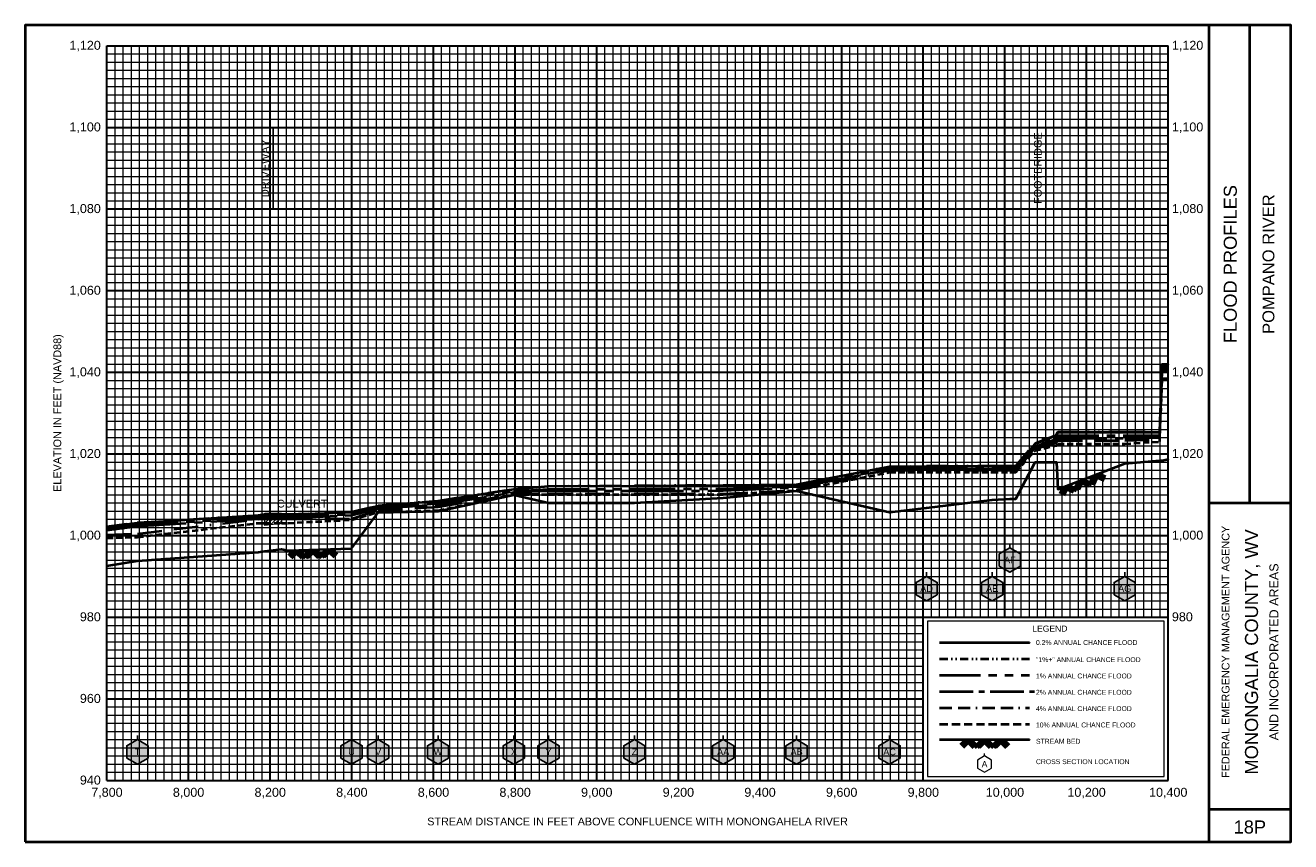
# Model space of a CAD drawing. Extents: x -200 to 18900, y -50 to 5850.
# Tile 6 of 7: x 11800 to 14900, y -50 to 1950. Entities that reach past the tile are written whole.
import ezdxf
from ezdxf.enums import TextEntityAlignment as Align

# ---------------------------------------------------------------- set-up
doc = ezdxf.new("R2010")
doc.units = 0
doc.header["$LTSCALE"] = 200
for name, pattern in [('BORDERX2', [3.5, 1, -0.5, 1, -0.5, 0, -0.5]), ('CENTER2', [1.125, 0.75, -0.125, 0.125, -0.125]), ('DIVIDE', [1.25, 0.5, -0.25, 0, -0.25, 0, -0.25]), ('HIDDEN', [0.375, 0.25, -0.125]), ('PHANTOM2', [1.25, 0.625, -0.125, 0.125, -0.125, 0.125, -0.125])]:
    doc.linetypes.add(name, pattern=pattern)
for name, color, linetype, lineweight in [('BORDERLINE', 7, 'Continuous', 40), ('BRIDGE', 7, 'Continuous', 40), ('CULVERT', 7, 'Continuous', 0), ('GRID_MAJOR', 7, 'Continuous', 30), ('GRID_MINOR', 7, 'Continuous', 5), ('GRIDS', 7, 'Continuous', 20), ('LEGEND_BOX', 7, 'Continuous', 20), ('LEGEND_XSEC', 7, 'Continuous', 20), ('ROCK', 5, 'Continuous', 40), ('STREAM', 5, 'Continuous', 40), ('TEXT', 7, 'Continuous', 25), ('WS10', 6, 'HIDDEN', 40), ('WS100', 2, 'PHANTOM2', 40), ('WS1PLUS', 1, 'DIVIDE', 40), ('WS25', 14, 'BORDERX2', 40), ('WS50', 143, 'CENTER2', 40), ('WS500', 4, 'Continuous', 40), ('XSEC', 7, 'Continuous', 25), ('XSECTEXTLINE', 7, 'Continuous', 25)]:
    doc.layers.add(name, color=color, linetype=linetype, lineweight=lineweight)
doc.styles.get("Standard").update_dxf_attribs({"font": 'Arial', "height": 20})

# ---------------------------------------------------------------- blocks, each defined once
blk = doc.blocks.new('BORDER')
at = {"layer": 'BORDERLINE', "transparency": 33554687}
blk.add_line((14, 3.4), (14, 9.25), dxfattribs=at)
blk.add_lwpolyline([(-1, -0.75), (14.5, -0.75), (14.5, 9.25), (-1, 9.25), (-1, -0.75)], close=True, dxfattribs=at)
for points in [[(13.5, -0.75), (13.5, 9.25)], [(13.5, 3.4), (14.5, 3.4)], [(13.5, -0.35), (14.5, -0.35)]]:
    blk.add_lwpolyline(points, dxfattribs=at)
at = {"layer": 'GRID_MAJOR', "linetype": 'Continuous', "transparency": 33554687}
for p, q in [((11, 2), (11, 9)), ((12, 2), (12, 9))]:
    blk.add_line(p, q, dxfattribs=at)
at = {"layer": 'GRID_MAJOR', "transparency": 33554687}
blk.add_line((0, 1), (10, 1), dxfattribs=at)
for points in [[(0, 0), (0, 9)], [(0, 9), (13, 9)], [(1, 0), (1, 9)], [(2, 0), (2, 9)], [(3, 0), (3, 9)], [(4, 0), (4, 9)], [(5, 0), (5, 9)], [(6, 0), (6, 9)], [(7, 0), (7, 9)], [(8, 0), (8, 9)], [(9, 0), (9, 9)], [(10, 0), (10, 9)], [(13, 0), (13, 9)], [(0, 7), (13, 7)], [(0, 6), (13, 6)], [(0, 5), (13, 5)], [(0, 4), (13, 4)], [(0, 3), (13, 3)], [(0, 2), (13, 2)], [(0, 0), (13, 0)]]:
    blk.add_lwpolyline(points, dxfattribs=at)
at = {"layer": 'GRID_MAJOR', "linetype": 'Continuous', "transparency": 33554687}
blk.add_lwpolyline([(0, 8), (13, 8)], dxfattribs=at)
at = {"layer": 'GRID_MINOR', "color": 8, "linetype": 'Continuous', "transparency": 33554687}
for points in [[(0.1, 0), (0.1, 9)], [(0.2, 0), (0.2, 9)], [(0.3, 0), (0.3, 9)], [(0.4, 0), (0.4, 9)], [(0.5, 0), (0.5, 9)], [(0.6, 0), (0.6, 9)], [(0.7, 0), (0.7, 9)], [(0.8, 0), (0.8, 9)], [(0.9, 0), (0.9, 9)], [(1.1, 0), (1.1, 9)], [(1.2, 0), (1.2, 9)], [(1.3, 0), (1.3, 9)], [(1.4, 0), (1.4, 9)], [(1.5, 0), (1.5, 9)], [(1.6, 0), (1.6, 9)], [(1.7, 0), (1.7, 9)], [(1.8, 0), (1.8, 9)], [(1.9, 0), (1.9, 9)], [(2.1, 0), (2.1, 9)], [(2.2, 0), (2.2, 9)], [(2.3, 0), (2.3, 9)], [(2.4, 0), (2.4, 9)], [(2.5, 0), (2.5, 9)], [(2.6, 0), (2.6, 9)], [(2.7, 0), (2.7, 9)], [(2.8, 0), (2.8, 9)], [(2.9, 0), (2.9, 9)], [(3.1, 0), (3.1, 9)], [(3.2, 0), (3.2, 9)], [(3.3, 0), (3.3, 9)], [(3.4, 0), (3.4, 9)], [(3.5, 0), (3.5, 9)], [(3.6, 0), (3.6, 9)], [(3.7, 0), (3.7, 9)], [(3.8, 0), (3.8, 9)], [(3.9, 0), (3.9, 9)], [(4.1, 0), (4.1, 9)], [(4.2, 0), (4.2, 9)], [(4.3, 0), (4.3, 9)], [(4.4, 0), (4.4, 9)], [(4.5, 0), (4.5, 9)], [(4.6, 0), (4.6, 9)], [(4.7, 0), (4.7, 9)], [(4.8, 0), (4.8, 9)], [(4.9, 0), (4.9, 9)], [(5.1, 0), (5.1, 9)], [(5.2, 0), (5.2, 9)], [(5.3, 0), (5.3, 9)], [(5.4, 0), (5.4, 9)], [(5.5, 0), (5.5, 9)], [(5.6, 0), (5.6, 9)], [(5.7, 0), (5.7, 9)], [(5.8, 0), (5.8, 9)], [(5.9, 0), (5.9, 9)], [(6.1, 0), (6.1, 9)], [(6.2, 0), (6.2, 9)], [(6.3, 0), (6.3, 9)], [(6.4, 0), (6.4, 9)], [(6.5, 0), (6.5, 9)], [(6.6, 0), (6.6, 9)], [(6.7, 0), (6.7, 9)], [(6.8, 0), (6.8, 9)], [(6.9, 0), (6.9, 9)], [(7.1, 0), (7.1, 9)], [(7.2, 0), (7.2, 9)], [(7.3, 0), (7.3, 9)], [(7.4, 0), (7.4, 9)], [(7.5, 0), (7.5, 9)], [(7.6, 0), (7.6, 9)], [(7.7, 0), (7.7, 9)], [(7.8, 0), (7.8, 9)], [(7.9, 0), (7.9, 9)], [(8.1, 0), (8.1, 9)], [(8.2, 0), (8.2, 9)], [(8.3, 0), (8.3, 9)], [(8.4, 0), (8.4, 9)], [(8.5, 0), (8.5, 9)], [(8.6, 0), (8.6, 9)], [(8.7, 0), (8.7, 9)], [(8.8, 0), (8.8, 9)], [(8.9, 0), (8.9, 9)], [(9.1, 0), (9.1, 9)], [(9.2, 0), (9.2, 9)], [(9.3, 0), (9.3, 9)], [(9.4, 0), (9.4, 9)], [(9.5, 0), (9.5, 9)], [(9.6, 0), (9.6, 9)], [(9.7, 0), (9.7, 9)], [(9.8, 0), (9.8, 9)], [(9.9, 0), (9.9, 9)], [(10.1, 2), (10.1, 9)], [(10.2, 2), (10.2, 9)], [(10.3, 2), (10.3, 9)], [(10.4, 2), (10.4, 9)], [(10.5, 2), (10.5, 9)], [(10.6, 2), (10.6, 9)], [(10.7, 2), (10.7, 9)], [(10.8, 2), (10.8, 9)], [(10.9, 2), (10.9, 9)], [(11.1, 2), (11.1, 9)], [(11.2, 2), (11.2, 9)], [(11.3, 2), (11.3, 9)], [(11.4, 2), (11.4, 9)], [(11.5, 2), (11.5, 9)], [(11.6, 2), (11.6, 9)], [(11.7, 2), (11.7, 9)], [(11.8, 2), (11.8, 9)], [(11.9, 2), (11.9, 9)], [(12.1, 2), (12.1, 9)], [(12.2, 2), (12.2, 9)], [(12.3, 2), (12.3, 9)], [(12.4, 2), (12.4, 9)], [(12.5, 2), (12.5, 9)], [(12.6, 2), (12.6, 9)], [(12.7, 2), (12.7, 9)], [(12.8, 2), (12.8, 9)], [(12.9, 2), (12.9, 9)], [(0, 8.9), (13, 8.9)], [(0, 8.8), (13, 8.8)], [(0, 8.7), (13, 8.7)], [(0, 8.6), (13, 8.6)], [(0, 8.5), (13, 8.5)], [(0, 8.4), (13, 8.4)], [(0, 8.3), (13, 8.3)], [(0, 8.2), (13, 8.2)], [(0, 8.1), (13, 8.1)], [(0, 7.9), (13, 7.9)], [(0, 7.8), (13, 7.8)], [(0, 7.7), (13, 7.7)], [(0, 7.6), (13, 7.6)], [(0, 7.5), (13, 7.5)], [(0, 7.4), (13, 7.4)], [(0, 7.3), (13, 7.3)], [(0, 7.2), (13, 7.2)], [(0, 7.1), (13, 7.1)], [(0, 6.9), (13, 6.9)], [(0, 6.8), (13, 6.8)], [(0, 6.7), (13, 6.7)], [(0, 6.6), (13, 6.6)], [(0, 6.5), (13, 6.5)], [(0, 6.4), (13, 6.4)], [(0, 6.3), (13, 6.3)], [(0, 6.2), (13, 6.2)], [(0, 6.1), (13, 6.1)], [(0, 5.9), (13, 5.9)], [(0, 5.8), (13, 5.8)], [(0, 5.7), (13, 5.7)], [(0, 5.6), (13, 5.6)], [(0, 5.5), (13, 5.5)], [(0, 5.4), (13, 5.4)], [(0, 5.3), (13, 5.3)], [(0, 5.2), (13, 5.2)], [(0, 5.1), (13, 5.1)], [(0, 4.9), (13, 4.9)], [(0, 4.8), (13, 4.8)], [(0, 4.7), (13, 4.7)], [(0, 4.6), (13, 4.6)], [(0, 4.5), (13, 4.5)], [(0, 4.4), (13, 4.4)], [(0, 4.3), (13, 4.3)], [(0, 4.2), (13, 4.2)], [(0, 4.1), (13, 4.1)], [(0, 3.9), (13, 3.9)], [(0, 3.8), (13, 3.8)], [(0, 3.7), (13, 3.7)], [(0, 3.6), (13, 3.6)], [(0, 3.5), (13, 3.5)], [(0, 3.4), (13, 3.4)], [(0, 3.3), (13, 3.3)], [(0, 3.2), (13, 3.2)], [(0, 3.1), (13, 3.1)], [(0, 2.9), (13, 2.9)], [(0, 2.8), (13, 2.8)], [(0, 2.7), (13, 2.7)], [(0, 2.6), (13, 2.6)], [(0, 2.5), (13, 2.5)], [(0, 2.4), (13, 2.4)], [(0, 2.3), (13, 2.3)], [(0, 2.2), (13, 2.2)], [(0, 2.1), (13, 2.1)], [(0, 1.9), (10, 1.9)], [(0, 1.8), (10, 1.8)], [(0, 1.7), (10, 1.7)], [(0, 1.6), (10, 1.6)], [(0, 1.5), (10, 1.5)], [(0, 1.4), (10, 1.4)], [(0, 1.3), (10, 1.3)], [(0, 1.2), (10, 1.2)], [(0, 1.1), (10, 1.1)], [(0, 0.9), (10, 0.9)], [(0, 0.8), (10, 0.8)], [(0, 0.7), (10, 0.7)], [(0, 0.6), (10, 0.6)], [(0, 0.5), (10, 0.5)], [(0, 0.4), (10, 0.4)], [(0, 0.3), (10, 0.3)], [(0, 0.2), (10, 0.2)], [(0, 0.1), (10, 0.1)]]:
    blk.add_lwpolyline(points, dxfattribs=at)
blk = doc.blocks.new('ROCK', base_point=(0.312992, 0.001282))
at = {"layer": 'ROCK', "color": 5, "transparency": 33554687}
for p, q in [((0.375301, 0.001282), (0.312992, -0.061027)), ((0.412987, 0.001282), (0.331835, -0.07987)), ((0.450728, 0.001282), (0.350678, -0.098768)), ((0.450728, 0.001282), (0.550778, -0.098768)), ((0.575401, 0.001282), (0.513092, -0.061027)), ((0.613087, 0.001282), (0.531935, -0.07987)), ((0.650828, 0.001282), (0.550778, -0.098768)), ((0.650828, 0.001282), (0.750878, -0.098768)), ((0.775501, 0.001282), (0.713192, -0.061027)), ((0.813187, 0.001282), (0.732035, -0.07987)), ((0.850928, 0.001282), (0.750878, -0.098768)), ((0.850928, 0.001282), (0.913234, -0.06103)), ((0.413042, -0.036404), (0.475407, -0.098768)), ((0.431885, -0.017561), (0.513092, -0.098768)), ((0.613142, -0.036404), (0.675507, -0.098768)), ((0.631985, -0.017561), (0.713192, -0.098768)), ((0.813242, -0.036404), (0.875607, -0.098768)), ((0.832085, -0.017561), (0.895905, -0.08317))]:
    blk.add_line(p, q, dxfattribs=at)
blk = doc.blocks.new('BAR')
at = {"layer": 'BRIDGE', "color": 1, "transparency": 33554687}
blk.add_line((-0.05, 0), (0.05, 0), dxfattribs=at)

msp = doc.modelspace()

# ---------------------------------------------------------------- hatches: boundary and pattern name
at = {"layer": 'CULVERT'}
h = msp.add_hatch(dxfattribs=at)
h.set_pattern_fill('ANSI31', color=9, scale=2, style=0, pattern_type=2)
h.paths.add_polyline_path([(12386.9, 724.8), (12386.9, 754.9), (12427.4, 754.9), (12427.4, 729.4)], flags=0)
at = {"layer": 'XSEC', "linetype": 'Continuous'}
for points in [[(14212.2, 670), (14186.2, 655), (14186.2, 625), (14212.2, 610), (14238.2, 625), (14238.2, 655)], [(14008.1, 600), (13982.1, 585), (13982.1, 555), (14008.1, 540), (14034.1, 555), (14034.1, 585)], [(14168.7, 600), (14142.7, 585), (14142.7, 555), (14168.7, 540), (14194.6, 555), (14194.6, 585)], [(14493.5, 600), (14467.5, 585), (14467.5, 555), (14493.5, 540), (14519.4, 555), (14519.4, 585)], [(12074.7, 200), (12048.7, 185), (12048.7, 155), (12074.7, 140), (12100.7, 155), (12100.7, 185)], [(12599.3, 200), (12573.4, 185), (12573.4, 155), (12599.3, 140), (12625.3, 155), (12625.3, 185)], [(12664.4, 200), (12638.4, 185), (12638.4, 155), (12664.4, 140), (12690.4, 155), (12690.4, 185)], [(12811.1, 200), (12785.1, 185), (12785.1, 155), (12811.1, 140), (12837.1, 155), (12837.1, 185)], [(12997.1, 200), (12971.1, 185), (12971.1, 155), (12997.1, 140), (13023, 155), (13023, 185)], [(13081.8, 200), (13055.8, 185), (13055.8, 155), (13081.8, 140), (13107.8, 155), (13107.8, 185)], [(13292.1, 200), (13266.1, 185), (13266.1, 155), (13292.1, 140), (13318.1, 155), (13318.1, 185)], [(13509.8, 200), (13483.8, 185), (13483.8, 155), (13509.8, 140), (13535.8, 155), (13535.8, 185)], [(13689.6, 200), (13663.6, 185), (13663.6, 155), (13689.6, 140), (13715.6, 155), (13715.6, 185)], [(13917.4, 200), (13891.4, 185), (13891.4, 155), (13917.4, 140), (13943.4, 155), (13943.4, 185)]]:
    msp.add_hatch(color=255, dxfattribs=at).paths.add_polyline_path(points, flags=0)

# ---------------------------------------------------------------- linework, layer by layer
at = {"layer": 'BRIDGE', "color": 1, "transparency": 33554687}
msp.add_line((14300.2, 926.2), (14300.2, 935), dxfattribs=at)
at = {"layer": 'CULVERT', "transparency": 33554687}
msp.add_lwpolyline([(12386.9, 724.8), (12386.9, 754.9), (12427.4, 754.9), (12427.4, 729.4)], close=True, dxfattribs=at)
at = {"layer": 'LEGEND_BOX', "color": 0, "ltscale": 0.8, "transparency": 33554687}
msp.add_lwpolyline([(14010, 490), (14010, 110), (14590, 110), (14590, 490), (14010, 490), (14010, 490)], dxfattribs=at)
at = {"layer": 'LEGEND_XSEC', "color": 0, "transparency": 33554687}
msp.add_lwpolyline([(14150, 160), (14132.7, 150), (14132.7, 130), (14150, 120), (14167.3, 130), (14167.3, 150), (14150, 160), (14150, 166), (14150, 166)], dxfattribs=at)
at = {"layer": 'STREAM', "color": 5, "transparency": 33554687}
msp.add_lwpolyline([(12000, 626.2), (12074.7, 638.2), (12371.6, 659.5), (12386.9, 661.8), (12427.4, 666.4), (12443.9, 663.2), (12599.3, 668), (12664.4, 756.6), (12811.1, 760), (12997.1, 800), (13081.8, 780), (13292.1, 779.9), (13509.8, 792.7), (13689.6, 809.9), (13917.4, 756.9), (14008.1, 768.3), (14168.7, 787.4), (14212.2, 790.1), (14226.4, 790.1), (14273.7, 880), (14326.7, 880), (14329.7, 813.5), (14493.5, 876.3), (14579.1, 884), (14585.2, 884), (14600, 886.8), (14600, 886.8)], dxfattribs=at)
at = {"layer": 'STREAM', "color": 5, "ltscale": 0.4, "transparency": 33554687}
msp.add_lwpolyline([(14040, 200), (14260, 200), (14260, 200)], dxfattribs=at)
at = {"layer": 'WS10', "color": 6, "ltscale": 0.3, "transparency": 33554687}
msp.add_lwpolyline([(12000, 694.4), (12074.7, 696.2), (12371.6, 730.7), (12386.9, 730.7), (12427.4, 730.7), (12443.9, 730.7), (12599.3, 738.4), (12664.4, 757.5), (12811.1, 761.4), (12997.1, 800.3), (13081.8, 800.3), (13292.1, 800.3), (13509.8, 800.3), (13689.6, 810.7), (13917.4, 855), (14008.1, 855.3), (14168.7, 855.3), (14212.2, 855.3), (14226.4, 855.3), (14273.7, 908.3), (14326.7, 920.9), (14329.7, 925), (14493.5, 925), (14579.1, 930), (14585.2, 1084.4), (14600, 1084.4), (14600, 1084.4)], dxfattribs=at)
at = {"layer": 'WS10', "color": 6, "ltscale": 0.4, "transparency": 33554687}
msp.add_lwpolyline([(14040, 238), (14260, 238), (14260, 238)], dxfattribs=at)
at = {"layer": 'WS100', "color": 2, "ltscale": 0.8, "transparency": 33554687}
for points in [[(12000, 715.6), (12074.7, 726.2), (12371.6, 743.9), (12386.9, 745.5), (12427.4, 745.5), (12443.9, 745.5), (12599.3, 752.6), (12664.4, 768.5), (12811.1, 779.1), (12997.1, 808.6), (13081.8, 813.4), (13292.1, 814.1), (13509.8, 814.6), (13689.6, 820.3), (13917.4, 864), (14008.1, 864.8), (14168.7, 864.8), (14212.2, 864.8), (14226.4, 864.8), (14273.7, 918.2), (14326.7, 936.9), (14329.7, 944.8), (14493.5, 944.8), (14579.1, 944.8), (14585.2, 1114.2), (14600, 1114.2), (14600, 1114.2)], [(14040, 358), (14260, 358), (14260, 358)]]:
    msp.add_lwpolyline(points, dxfattribs=at)
at = {"layer": 'WS1PLUS', "color": 1, "ltscale": 0.5, "transparency": 33554687}
msp.add_lwpolyline([(12000, 722), (12074.7, 731.6), (12371.6, 749.9), (12386.9, 752.3), (12427.4, 752.3), (12443.9, 752.3), (12599.3, 757.7), (12664.4, 773.5), (12811.1, 785.2), (12997.1, 814.1), (13081.8, 821), (13292.1, 822.7), (13509.8, 823.5), (13689.6, 825), (13917.4, 869.5), (14008.1, 870.6), (14168.7, 870.6), (14212.2, 870.6), (14226.4, 870.6), (14273.7, 926.2), (14326.7, 946.7), (14329.7, 953.9), (14493.5, 953.9), (14579.1, 953.9), (14585.2, 1120), (14600, 1120), (14600, 1120)], dxfattribs=at)
at = {"layer": 'WS1PLUS', "color": 1, "ltscale": 0.2, "transparency": 33554687}
msp.add_lwpolyline([(14040, 398), (14260, 398), (14260, 398)], dxfattribs=at)
at = {"layer": 'WS25', "color": 14, "ltscale": 0.3, "transparency": 33554687}
msp.add_lwpolyline([(12000, 701.5), (12074.7, 704.5), (12371.6, 740.2), (12386.9, 741.1), (12427.4, 741.1), (12443.9, 741.1), (12599.3, 741.1), (12664.4, 762.5), (12811.1, 770.5), (12997.1, 801.5), (13081.8, 802.3), (13292.1, 802.3), (13509.8, 802.3), (13689.6, 811.1), (13917.4, 860), (14008.1, 860.4), (14168.7, 860.4), (14212.2, 860.4), (14226.4, 860.4), (14273.7, 912.3), (14326.7, 928.3), (14329.7, 933), (14493.5, 933), (14579.1, 935.5), (14585.2, 1105.9), (14600, 1105.9), (14600, 1105.9)], dxfattribs=at)
at = {"layer": 'WS25', "color": 14, "ltscale": 0.15, "transparency": 33554687}
msp.add_lwpolyline([(14040, 278), (14260, 278), (14260, 278)], dxfattribs=at)
at = {"layer": 'WS50', "color": 143, "ltscale": 0.8, "transparency": 33554687}
msp.add_lwpolyline([(12000, 713.2), (12074.7, 723.2), (12371.6, 741.3), (12386.9, 742.5), (12427.4, 742.5), (12443.9, 742.5), (12599.3, 750.2), (12664.4, 766), (12811.1, 776), (12997.1, 805.9), (13081.8, 809.3), (13292.1, 809.7), (13509.8, 810), (13689.6, 817.8), (13917.4, 862), (14008.1, 862.6), (14168.7, 862.6), (14212.2, 862.6), (14226.4, 862.6), (14273.7, 915.5), (14326.7, 932), (14329.7, 938.7), (14493.5, 938.7), (14579.1, 939.9), (14585.2, 1110.9), (14600, 1110.9), (14600, 1110.9)], dxfattribs=at)
at = {"layer": 'WS50', "color": 143, "ltscale": 0.55, "transparency": 33554687}
msp.add_lwpolyline([(14040, 318), (14272, 318), (14272, 318)], dxfattribs=at)
at = {"layer": 'WS500', "color": 4, "ltscale": 0.8, "transparency": 33554687}
for points in [[(12000, 721.3), (12074.7, 731.4), (12371.6, 749.6), (12386.9, 751.9), (12427.4, 751.9), (12443.9, 751.9), (12599.3, 757.5), (12664.4, 773.2), (12811.1, 784.9), (12997.1, 813.8), (13081.8, 820.7), (13292.1, 822.2), (13509.8, 823.1), (13689.6, 824.7), (13917.4, 869), (14008.1, 870.1), (14168.7, 870.1), (14212.2, 870.1), (14226.4, 870.1), (14273.7, 925), (14326.7, 946), (14329.7, 953.3), (14493.5, 953.3), (14579.1, 953.3), (14585.2, 1119.7), (14600, 1119.7), (14600, 1119.7)], [(14040, 438), (14260, 438), (14260, 438)]]:
    msp.add_lwpolyline(points, dxfattribs=at)
at = {"layer": 'XSEC', "color": 0, "transparency": 33554687}
for points in [[(14212.2, 670), (14186.2, 655), (14186.2, 625), (14212.2, 610), (14238.2, 625), (14238.2, 655), (14212.2, 670), (14212.2, 680), (14212.2, 680)], [(14212.2, 670), (14186.2, 655), (14186.2, 625), (14212.2, 610), (14238.2, 625), (14238.2, 655), (14212.2, 670)], [(14008.1, 600), (13982.1, 585), (13982.1, 555), (14008.1, 540), (14034.1, 555), (14034.1, 585), (14008.1, 600), (14008.1, 610), (14008.1, 610)], [(14008.1, 600), (13982.1, 585), (13982.1, 555), (14008.1, 540), (14034.1, 555), (14034.1, 585), (14008.1, 600)], [(14168.7, 600), (14142.7, 585), (14142.7, 555), (14168.7, 540), (14194.6, 555), (14194.6, 585), (14168.7, 600), (14168.7, 610), (14168.7, 610)], [(14168.7, 600), (14142.7, 585), (14142.7, 555), (14168.7, 540), (14194.6, 555), (14194.6, 585), (14168.7, 600)], [(14493.5, 600), (14467.5, 585), (14467.5, 555), (14493.5, 540), (14519.4, 555), (14519.4, 585), (14493.5, 600), (14493.5, 610), (14493.5, 610)], [(14493.5, 600), (14467.5, 585), (14467.5, 555), (14493.5, 540), (14519.4, 555), (14519.4, 585), (14493.5, 600)], [(12074.7, 200), (12048.7, 185), (12048.7, 155), (12074.7, 140), (12100.7, 155), (12100.7, 185), (12074.7, 200), (12074.7, 210), (12074.7, 210)], [(12074.7, 200), (12048.7, 185), (12048.7, 155), (12074.7, 140), (12100.7, 155), (12100.7, 185), (12074.7, 200)], [(12599.3, 200), (12573.4, 185), (12573.4, 155), (12599.3, 140), (12625.3, 155), (12625.3, 185), (12599.3, 200), (12599.3, 210), (12599.3, 210)], [(12599.3, 200), (12573.4, 185), (12573.4, 155), (12599.3, 140), (12625.3, 155), (12625.3, 185), (12599.3, 200)], [(12664.4, 200), (12638.4, 185), (12638.4, 155), (12664.4, 140), (12690.4, 155), (12690.4, 185), (12664.4, 200), (12664.4, 210), (12664.4, 210)], [(12664.4, 200), (12638.4, 185), (12638.4, 155), (12664.4, 140), (12690.4, 155), (12690.4, 185), (12664.4, 200)], [(12811.1, 200), (12785.1, 185), (12785.1, 155), (12811.1, 140), (12837.1, 155), (12837.1, 185), (12811.1, 200), (12811.1, 210), (12811.1, 210)], [(12811.1, 200), (12785.1, 185), (12785.1, 155), (12811.1, 140), (12837.1, 155), (12837.1, 185), (12811.1, 200)], [(12997.1, 200), (12971.1, 185), (12971.1, 155), (12997.1, 140), (13023, 155), (13023, 185), (12997.1, 200), (12997.1, 210), (12997.1, 210)], [(12997.1, 200), (12971.1, 185), (12971.1, 155), (12997.1, 140), (13023, 155), (13023, 185), (12997.1, 200)], [(13081.8, 200), (13055.8, 185), (13055.8, 155), (13081.8, 140), (13107.8, 155), (13107.8, 185), (13081.8, 200), (13081.8, 210), (13081.8, 210)], [(13081.8, 200), (13055.8, 185), (13055.8, 155), (13081.8, 140), (13107.8, 155), (13107.8, 185), (13081.8, 200)], [(13292.1, 200), (13266.1, 185), (13266.1, 155), (13292.1, 140), (13318.1, 155), (13318.1, 185), (13292.1, 200), (13292.1, 210), (13292.1, 210)], [(13292.1, 200), (13266.1, 185), (13266.1, 155), (13292.1, 140), (13318.1, 155), (13318.1, 185), (13292.1, 200)], [(13509.8, 200), (13483.8, 185), (13483.8, 155), (13509.8, 140), (13535.8, 155), (13535.8, 185), (13509.8, 200), (13509.8, 210), (13509.8, 210)], [(13509.8, 200), (13483.8, 185), (13483.8, 155), (13509.8, 140), (13535.8, 155), (13535.8, 185), (13509.8, 200)], [(13689.6, 200), (13663.6, 185), (13663.6, 155), (13689.6, 140), (13715.6, 155), (13715.6, 185), (13689.6, 200), (13689.6, 210), (13689.6, 210)], [(13689.6, 200), (13663.6, 185), (13663.6, 155), (13689.6, 140), (13715.6, 155), (13715.6, 185), (13689.6, 200)], [(13917.4, 200), (13891.4, 185), (13891.4, 155), (13917.4, 140), (13943.4, 155), (13943.4, 185), (13917.4, 200), (13917.4, 210), (13917.4, 210)], [(13917.4, 200), (13891.4, 185), (13891.4, 155), (13917.4, 140), (13943.4, 155), (13943.4, 185), (13917.4, 200)]]:
    msp.add_lwpolyline(points, dxfattribs=at)
at = {"layer": 'XSECTEXTLINE', "color": 0, "transparency": 33554687}
for points in [[(12407.2, 1500), (12407.2, 1700), (12407.2, 1700)], [(14300.2, 1500), (14300.2, 1700), (14300.2, 1700)]]:
    msp.add_lwpolyline(points, dxfattribs=at)

# ---------------------------------------------------------------- block references
at = {"layer": 'BRIDGE', "transparency": 33554687, "xscale": 200, "yscale": 200, "zscale": 200}
for p in [(14300.2, 935), (14300.2, 926.2)]:
    msp.add_blockref('BAR', p, dxfattribs=at)
at = {"layer": 'GRIDS', "transparency": 33554687, "xscale": 200, "yscale": 200, "zscale": 200}
msp.add_blockref('BORDER', (12000, 100), dxfattribs=at)
at = {"layer": 'ROCK', "color": 5, "transparency": 33554687, "xscale": 200, "yscale": 200, "zscale": 200}
for p, rotation in [((14329.7, 813.5), 20.981909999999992), ((12443.9, 663.2), 1.768926)]:
    msp.add_blockref('ROCK', p, dxfattribs=dict(at, rotation=rotation))
msp.add_blockref('ROCK', (14090, 200), dxfattribs=at)

# ---------------------------------------------------------------- texts
at = {"layer": 'TEXT', "color": 0, "transparency": 33554687}
for s, p in [('1,120', (11985, 1890)), ('1,100', (11985, 1690)), ('1,080', (11985, 1490)), ('1,060', (11985, 1290)), ('1,040', (11985, 1090)), ('1,020', (11985, 890)), ('1,000', (11985, 690)), ('980', (11985, 490)), ('960', (11985, 290)), ('940', (11985, 90))]:
    msp.add_text(s, height=22, dxfattribs=at).set_placement(p, align=Align.RIGHT)
for s, p in [('1,120', (14609, 1890)), ('1,100', (14609, 1690)), ('1,080', (14609, 1490)), ('1,060', (14609, 1290)), ('1,040', (14609, 1090)), ('1,020', (14609, 890)), ('1,000', (14609, 690)), ('980', (14609, 490))]:
    msp.add_text(s, height=22, dxfattribs=at).set_placement(p)
at = {"layer": 'TEXT', "transparency": 33554687}
for s, height, p in [('FOOTBRIDGE', 19, (14290.2, 1600)), ('DRIVEWAY', 19, (12397.2, 1600)), ('FLOOD PROFILES', 32, (14768, 1365)), ('POMPANO RIVER', 29, (14860, 1365)), ('ELEVATION IN FEET (NAVD88)', 19, (11888, 1000)), ('FEDERAL EMERGENCY MANAGEMENT AGENCY', 19, (14750, 415)), ('MONONGALIA COUNTY, WV', 32, (14820, 415)), ('AND INCORPORATED AREAS', 22, (14870, 415))]:
    msp.add_text(s, height=height, rotation=90, dxfattribs=at).set_placement(p, align=Align.CENTER)
for s, height, p in [('CULVERT', 19, (12478.3, 768.7)), ('7,800', 22, (12000, 60)), ('8,000', 22, (12200, 60)), ('8,200', 22, (12400, 60)), ('8,400', 22, (12600, 60)), ('8,600', 22, (12800, 60)), ('8,800', 22, (13000, 60)), ('9,000', 22, (13200, 60)), ('9,200', 22, (13400, 60)), ('9,400', 22, (13600, 60)), ('9,600', 22, (13800, 60)), ('9,800', 22, (14000, 60)), ('10,000', 22, (14200, 60)), ('10,200', 22, (14400, 60)), ('10,400', 22, (14600, 60)), ('STREAM DISTANCE IN FEET ABOVE CONFLUENCE WITH MONONGAHELA RIVER', 19, (13300, -10)), ('18P', 32, (14800, -30))]:
    msp.add_text(s, height=height, dxfattribs=at).set_placement(p, align=Align.CENTER)
at = {"layer": 'TEXT', "color": 1, "transparency": 33554687}
for s, p in [('AF', (14212.2, 640)), ('AD', (14008.1, 570)), ('AE', (14168.7, 570)), ('AG', (14493.5, 570)), ('T', (12074.7, 170)), ('U', (12599.3, 170)), ('V', (12664.4, 170)), ('W', (12811.1, 170)), ('X', (12997.1, 170)), ('Y', (13081.8, 170)), ('Z', (13292.1, 170)), ('AA', (13509.8, 170)), ('AB', (13689.6, 170)), ('AC', (13917.4, 170))]:
    msp.add_text(s, height=16, dxfattribs=at).set_placement(p, align=Align.MIDDLE)
at = {"layer": 'TEXT', "transparency": 33554687}
msp.add_text('LEGEND', height=15, dxfattribs=at).set_placement((14310, 460), align=Align.BOTTOM_CENTER)
for s, p in [('0.2% ANNUAL CHANCE FLOOD', (14276, 432)), ('"1%+" ANNUAL CHANCE FLOOD', (14276, 390)), ('1% ANNUAL CHANCE FLOOD', (14276, 350)), ('2% ANNUAL CHANCE FLOOD', (14276, 310)), ('4% ANNUAL CHANCE FLOOD', (14276, 270)), ('10% ANNUAL CHANCE FLOOD', (14276, 230)), ('STREAM BED', (14276, 190)), ('CROSS SECTION LOCATION', (14276, 140))]:
    msp.add_text(s, height=12, dxfattribs=at).set_placement(p)
msp.add_text('A', height=15, dxfattribs=at).set_placement((14150, 140), align=Align.MIDDLE)

doc.saveas('drawing.dxf')
